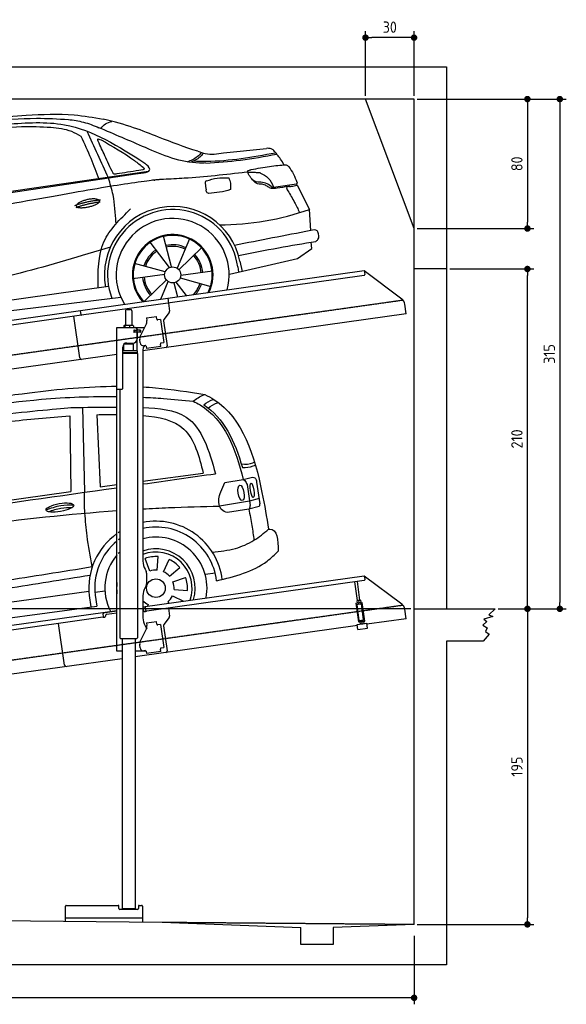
# Model space of a CAD drawing. Header units: millimetres. Extents: x -311 to 6440, y -244 to 5841.
# Tile 5 of 5: x 3065 to 6440, y -244 to 5841. Entities that reach past the tile are written whole.
import ezdxf

# ---------------------------------------------------------------- set-up
doc = ezdxf.new("R2010")
doc.units = ezdxf.units.MM
doc.linetypes.add('GEN3', pattern=[6.25, 5, -1.25])
for name, color, linetype in [('3', 6, 'GEN3'), ('CAR', 1, 'Continuous'), ('SICHTBARE_KANTEN_DIN_', 7, 'Continuous')]:
    doc.layers.add(name, color=color, linetype=linetype)
doc.layers.add('AM_0', color=7, linetype='Continuous', lineweight=50)
doc.layers.add('AM_5', color=3, linetype='Continuous', lineweight=25)
doc.styles.get("Standard").update_dxf_attribs({"font": 'ISOCP.SHX'})
doc.dimstyles.new('KLAUS_DXF', dxfattribs={"dimscale": 20, "dimtxt": 3.5, "dimasz": 2, "dimexe": 2, "dimexo": 1, "dimgap": 1.5, "dimtad": 1, "dimlfac": 0.1, "dimdsep": 46, "dimtxsty": 'Standard', "dimblk": 'DOT', "dimcen": 2, "dimclrd": 256, "dimclre": 256, "dimclrt": 2, "dimadec": 0, "dimazin": 0, "dimtfac": 1, "dimtmove": 2, "dimatfit": 3, "dimfxl": 1, "dimtolj": 1, "dimarcsym": 0})

# ---------------------------------------------------------------- blocks, each defined once
blk = doc.blocks.new('_DOT')
at = {"color": 0, "linetype": 'ByBlock'}
blk.add_line((-0.5, 0), (-1, 0), dxfattribs=at)
at = {"color": 0, "linetype": 'ByBlock', "const_width": 0.5}
blk.add_lwpolyline([(-0.25, 0, 1), (0.25, 0, 1)], format="xyb", close=True, dxfattribs=at)
blk = doc.blocks.new('*D8')
at = {"layer": 'AM_5', "lineweight": -2, "transparency": 16777216}
for p, q in [((5200, 5370), (5200, 5769.6)), ((5460, 5729.6), (5240, 5729.6)), ((5500, 5370), (5500, 5769.6))]:
    blk.add_line(p, q, dxfattribs=at)
at = {"layer": 'DEFPOINTS', "color": 0, "transparency": 16777216}
for p in [(5200, 5729.6), (5200, 5350), (5500, 5350)]:
    blk.add_point(p, dxfattribs=at)
at = {"layer": 'AM_5', "lineweight": -2, "transparency": 16777216, "xscale": 40, "yscale": 40, "zscale": 40, "rotation": 180}
blk.add_blockref('_DOT', (5200, 5729.6), dxfattribs=at)
at = {"layer": 'AM_5', "lineweight": -2, "transparency": 16777216, "xscale": 40, "yscale": 40, "zscale": 40}
blk.add_blockref('_DOT', (5500, 5729.6), dxfattribs=at)
at = {"layer": 'AM_5', "color": 2, "transparency": 16777216, "insert": (5350, 5794.6), "char_height": 70, "attachment_point": 5}
blk.add_mtext('\\A1;30', dxfattribs=at)
blk = doc.blocks.new('*D10')
at = {"layer": 'AM_5', "lineweight": -2, "transparency": 16777216}
for p, q in [((5520, 5350), (6240, 5350)), ((6200, 5310), (6200, 4590)), ((5520, 4550), (6240, 4550))]:
    blk.add_line(p, q, dxfattribs=at)
at = {"layer": 'DEFPOINTS', "color": 0, "transparency": 16777216}
for p in [(5500, 5350), (5500, 4550), (6200, 4550)]:
    blk.add_point(p, dxfattribs=at)
at = {"layer": 'AM_5', "lineweight": -2, "transparency": 16777216, "xscale": 40, "yscale": 40, "zscale": 40}
for p, rotation in [((6200, 5350), 90), ((6200, 4550), 270)]:
    blk.add_blockref('_DOT', p, dxfattribs=dict(at, rotation=rotation))
at = {"layer": 'AM_5', "color": 2, "transparency": 16777216, "insert": (6135, 4950), "char_height": 70, "attachment_point": 5, "rotation": 90}
blk.add_mtext('\\A1;80', dxfattribs=at)
blk = doc.blocks.new('*D11')
at = {"layer": 'AM_5', "lineweight": -2, "transparency": 16777216}
for p, q in [((5480, 2200), (-240, 2200)), ((-200, 340), (-200, 2160)), ((180.5, 300), (-240, 300))]:
    blk.add_line(p, q, dxfattribs=at)
at = {"layer": 'DEFPOINTS', "color": 0, "transparency": 16777216}
for p in [(-200, 2200), (5500, 2200), (200.5, 300)]:
    blk.add_point(p, dxfattribs=at)
at = {"layer": 'AM_5', "lineweight": -2, "transparency": 16777216, "xscale": 40, "yscale": 40, "zscale": 40}
for p, rotation in [((-200, 2200), 90), ((-200, 300), 270)]:
    blk.add_blockref('_DOT', p, dxfattribs=dict(at, rotation=rotation))
at = {"layer": 'AM_5', "color": 2, "transparency": 16777216, "insert": (-265, 1250), "char_height": 70, "attachment_point": 5, "rotation": 90}
blk.add_mtext('\\A1;190', dxfattribs=at)
blk = doc.blocks.new('*D12')
at = {"layer": 'AM_5', "lineweight": -2, "transparency": 16777216}
for p, q in [((180, 3200), (-240, 3200)), ((-200, 2240), (-200, 3160)), ((5480, 2200), (-240, 2200))]:
    blk.add_line(p, q, dxfattribs=at)
at = {"layer": 'DEFPOINTS', "color": 0, "transparency": 16777216}
for p in [(-200, 3200), (200, 3200), (5500, 2200)]:
    blk.add_point(p, dxfattribs=at)
at = {"layer": 'AM_5', "lineweight": -2, "transparency": 16777216, "xscale": 40, "yscale": 40, "zscale": 40}
for p, rotation in [((-200, 3200), 90), ((-200, 2200), 270)]:
    blk.add_blockref('_DOT', p, dxfattribs=dict(at, rotation=rotation))
at = {"layer": 'AM_5', "color": 2, "transparency": 16777216, "insert": (-265, 2700), "char_height": 70, "attachment_point": 5, "rotation": 90}
blk.add_mtext('\\A1;100', dxfattribs=at)
blk = doc.blocks.new('*D13')
at = {"layer": 'AM_5', "lineweight": -2, "transparency": 16777216}
for p, q in [((5720, 4300), (6240, 4300)), ((6200, 2240), (6200, 4260)), ((6220, 2200), (6240, 2200))]:
    blk.add_line(p, q, dxfattribs=at)
at = {"layer": 'DEFPOINTS', "color": 0, "transparency": 16777216}
for p in [(5700, 4300), (6200, 4300), (6200, 2200)]:
    blk.add_point(p, dxfattribs=at)
at = {"layer": 'AM_5', "lineweight": -2, "transparency": 16777216, "xscale": 40, "yscale": 40, "zscale": 40}
for p, rotation in [((6200, 4300), 90), ((6200, 2200), 270)]:
    blk.add_blockref('_DOT', p, dxfattribs=dict(at, rotation=rotation))
at = {"layer": 'AM_5', "color": 2, "transparency": 16777216, "insert": (6135, 3250), "char_height": 70, "attachment_point": 5, "rotation": 90}
blk.add_mtext('\\A1;210', dxfattribs=at)
blk = doc.blocks.new('*D14')
at = {"layer": 'AM_5', "lineweight": -2, "transparency": 16777216}
for p, q in [((6220, 2200), (6240, 2200)), ((6200, 2160), (6200, 290)), ((5520, 250), (6240, 250))]:
    blk.add_line(p, q, dxfattribs=at)
at = {"layer": 'DEFPOINTS', "color": 0, "transparency": 16777216}
for p in [(6200, 2200), (5500, 250), (6200, 250)]:
    blk.add_point(p, dxfattribs=at)
at = {"layer": 'AM_5', "lineweight": -2, "transparency": 16777216, "xscale": 40, "yscale": 40, "zscale": 40}
for p, rotation in [((6200, 2200), 90), ((6200, 250), 270)]:
    blk.add_blockref('_DOT', p, dxfattribs=dict(at, rotation=rotation))
at = {"layer": 'AM_5', "color": 2, "transparency": 16777216, "insert": (6135, 1225), "char_height": 70, "attachment_point": 5, "rotation": 90}
blk.add_mtext('\\A1;195', dxfattribs=at)
blk = doc.blocks.new('*D15')
at = {"layer": 'AM_5', "lineweight": -2, "transparency": 16777216}
for p, q in [((200, 230), (200, -243.8)), ((5500, 180), (5500, -243.8)), ((5460, -203.8), (240, -203.8))]:
    blk.add_line(p, q, dxfattribs=at)
at = {"layer": 'DEFPOINTS', "color": 0, "transparency": 16777216}
for p in [(200, 250), (5500, 200), (200, -203.8)]:
    blk.add_point(p, dxfattribs=at)
at = {"layer": 'AM_5', "lineweight": -2, "transparency": 16777216, "xscale": 40, "yscale": 40, "zscale": 40, "rotation": 180}
blk.add_blockref('_DOT', (200, -203.8), dxfattribs=at)
at = {"layer": 'AM_5', "lineweight": -2, "transparency": 16777216, "xscale": 40, "yscale": 40, "zscale": 40}
blk.add_blockref('_DOT', (5500, -203.8), dxfattribs=at)
at = {"layer": 'AM_5', "color": 2, "transparency": 16777216, "insert": (2850, -138.8), "char_height": 70, "attachment_point": 5}
blk.add_mtext('\\A1;530', dxfattribs=at)
blk = doc.blocks.new('*D16')
at = {"layer": 'AM_5', "lineweight": -2, "transparency": 16777216}
for p, q in [((5520, 5350), (6440, 5350)), ((6400, 5310), (6400, 2240)), ((6020, 2200), (6440, 2200))]:
    blk.add_line(p, q, dxfattribs=at)
at = {"layer": 'DEFPOINTS', "color": 0, "transparency": 16777216}
for p in [(5500, 5350), (6000, 2200), (6400, 2200)]:
    blk.add_point(p, dxfattribs=at)
at = {"layer": 'AM_5', "lineweight": -2, "transparency": 16777216, "xscale": 40, "yscale": 40, "zscale": 40}
for p, rotation in [((6400, 5350), 90), ((6400, 2200), 270)]:
    blk.add_blockref('_DOT', p, dxfattribs=dict(at, rotation=rotation))
at = {"layer": 'AM_5', "color": 2, "transparency": 16777216, "insert": (6335, 3775), "char_height": 70, "attachment_point": 5, "rotation": 90}
blk.add_mtext('\\A1;315', dxfattribs=at)
blk = doc.blocks.new('car_150_')
at = {"layer": 'CAR'}
for p, q in [((6993.7, 5277.2), (7129.2, 5288.8)), ((8349.8, 5065.2), (8614.8, 5095.9)), ((5703.5, 4603.8), (7806, 4931.3)), ((5748.6, 4619.9), (7887.1, 4949.3)), ((8659.8, 4857.1), (8801.1, 4877.5)), ((8805, 4869.2), (8883.2, 4720.4)), ((8891.2, 4589.9), (8883.2, 4720.4)), ((7897.5, 4510.1), (8019.3, 4353.9)), ((8033.2, 4358.3), (7982.9, 4548.5)), ((8143.1, 4534), (8068.7, 4350.5)), ((8898.1, 4478.2), (8895.6, 4518.3)), ((8079.5, 4340.6), (8219, 4479.2)), ((8810.7, 4417.6), (8898.1, 4478.2)), ((8391.6, 4316.2), (8810.7, 4417.6)), ((8455.6, 4397.8), (8469.1, 4334.6)), ((7994.7, 4327.2), (7804.9, 4378.7)), ((8286.5, 4333.3), (8090.4, 4305.9)), ((8442.3, 4361.7), (8446.4, 4329.7)), ((7795.4, 4285.5), (7991.5, 4312.9)), ((8002.4, 4278.2), (7867.9, 4144.6)), ((7969.2, 4159.6), (8013.2, 4268.3)), ((8048.7, 4260.5), (8071.6, 4173.8)), ((8127.2, 4182.1), (8062.7, 4264.8)), ((8087.2, 4291.6), (8277, 4240.1)), ((7646, 4233.7), (5761.2, 3956.2)), ((5689.3, 3904.2), (7721.3, 4169.7))]:
    blk.add_line(p, q, dxfattribs=at)
blk.add_circle((8041, 4309.4), 49.6, dxfattribs=at)
for centre, radius, start, end in [((8042.2, 4309.4), 422.7, 12.06499, 190.70699), ((8042.2, 4309.4), 403.4, 7.44612, 201.52919), ((8307.4, 6330.9), 1710.3, 270.66012, 289.67256), ((8041, 4309.4), 348.9, 345.04241, 211.67771), ((8041, 4309.4), 249, 334.62746, 221.99497), ((8041, 4309.4), 244.1, 333.85173, 222.76256), ((8041, 4309.4), 186.2, 124.77616, 163.26666), ((8041, 4309.4), 176.5, 124.60185, 163.18158), ((8041, 4309.4), 186.2, 64.77616, 103.26666), ((8041, 4309.4), 176.5, 64.60185, 103.18158), ((8041, 4309.4), 176.5, 4.60185, 43.18158), ((8041, 4309.4), 186.2, 4.77616, 43.26666), ((8041, 4309.4), 186.2, 184.77616, 223.26666), ((8041, 4309.4), 176.5, 184.60185, 223.18158), ((8041, 4309.4), 176.5, 316.68962, 343.18158), ((8041, 4309.4), 186.2, 320.33711, 343.26666)]:
    blk.add_arc(centre, radius, start, end, dxfattribs=at)
for points in [[(7129.2, 5288.8), (7425.2, 5293.1), (7603.8, 5268.4)], [(6590.3, 5194.3), (7191.5, 5270.3), (7389.2, 5264.7)], [(7010.2, 5233), (7365.4, 5231.9), (7863.2, 4999)], [(7389.2, 5264.7), (7483, 5249), (7578.6, 5215.1)], [(7590.1, 5210.4), (7618.6, 5239.2), (7657.5, 5254.4)], [(7280.4, 5213.4), (7100.8, 5216.9), (6855.4, 5188)], [(7469.5, 5159.8), (7410.3, 5189.8), (7280.4, 5213.4)], [(7639.4, 4905.3), (7505.7, 5192.1)], [(8238.8, 5002.4), (8200.2, 5001.6), (7866.3, 5094.6), (7578.6, 5215.1)], [(7582.2, 4896.4), (7531.4, 5023.6), (7469.5, 5159.8)], [(7575.1, 5131.1), (7571.2, 5144.8), (7592.5, 5140)], [(7592.5, 5140), (7799.5, 5014.1), (7855.1, 4971.8)], [(8213.4, 5067), (8186.6, 5040.1), (8125.8, 5007.6)], [(8224.6, 5063.8), (8208.7, 5044.9), (8182.8, 5023.9), (8149.7, 5006.6)], [(8163.6, 5014.3), (8243.5, 5013.7), (8670.3, 5069.3)], [(8191, 5074.7), (8235.7, 5060.8), (8349.8, 5065.2)], [(8240.9, 5001), (8453.9, 5021.9), (8677.8, 5060.7)], [(8659.2, 5083.2), (8642.4, 5093.4), (8614.8, 5095.9)], [(8723.8, 4994.4), (8701.4, 5030.2), (8659.2, 5083.2)], [(7806, 4931.3), (7894.4, 4962.2), (7863.2, 4999)], [(8521.1, 4963.5), (8634.4, 4984.8), (8734.9, 4995.3)], [(8734.9, 4995.3), (8736.6, 4995.1), (8751.6, 4983.9), (8803.6, 4888.9)], [(7690.7, 4930.9), (7670.7, 4931.6), (7668, 4935.3)], [(7827.4, 4952.7), (7757.4, 4941.2), (7690.7, 4930.9)], [(7855.1, 4971.8), (7859.5, 4964.9), (7827.4, 4952.7)], [(8489.1, 4946.9), (8107.9, 4906.7), (7979.4, 4899)], [(8499.4, 4953.2), (8500.3, 4955.9), (8504.4, 4958.4)], [(8514.3, 4920.1), (8499.6, 4950.3), (8499.4, 4953.2)], [(8504.4, 4958.4), (8514.7, 4962.1), (8521.1, 4963.5)], [(8578.5, 4942.4), (8626.1, 4912.6), (8659.8, 4857.1)], [(7687.8, 4631.1), (7668.8, 4800.4), (7639.4, 4905.3)], [(8245.8, 4892.2), (8238.1, 4888.3), (8237.1, 4876.1)], [(8237.1, 4876.1), (8242.7, 4837)], [(8244.9, 4892.1), (8310.4, 4909.4), (8382.6, 4912.4)], [(8382.6, 4912.4), (8393, 4879.1), (8393.3, 4838.9)], [(8581.1, 4874.9), (8560.8, 4876.6), (8529.9, 4900.7)], [(8629.7, 4855.7), (8609.4, 4867.3), (8581.1, 4874.9)], [(8757.3, 4861.2), (8786.1, 4865.5), (8805, 4869.2)], [(8803.6, 4888.9), (8805.2, 4882.6), (8801.1, 4877.5)], [(8805, 4869.2), (8801.1, 4877.5)], [(8260.3, 4814.7), (8250.8, 4817.5), (8242.7, 4837)], [(8393.3, 4838.9), (8327.1, 4822.4), (8259.4, 4814.5)], [(8664.2, 4847.7), (8651.9, 4847.2), (8629.7, 4855.7)], [(8759.3, 4861.5), (8741.4, 4855.9), (8747.8, 4835.1)], [(8747.8, 4835.1), (8790.3, 4763.6), (8820.8, 4701.6)], [(7581.1, 4224.1), (7615.2, 4510.4), (7777.7, 4714.5)], [(8891.2, 4589.9), (8420.6, 4494.5)], [(8935.7, 4582.7), (8931.6, 4588.3), (8891.2, 4589.9)], [(8922.6, 4523), (8936.6, 4535.2), (8935.7, 4582.7)], [(8446.2, 4431.7), (8693.5, 4482.1), (8922.6, 4523)], [(7654.8, 4478.5), (7099.9, 4313.4), (5734.4, 4063.7)]]:
    blk.add_spline(points, degree=3, dxfattribs=at)
for points, degree, knots in [([(8191, 5074.7), (8107.9, 5098.3), (7930.3, 5167), (7746.4, 5237.4), (7603.8, 5268.4)], 3, [5.571538, 5.571538, 5.571538, 5.571538, 32.165526, 64.936902, 64.936902, 64.936902, 64.936902]), ([(7668, 4935.3), (7650.2, 4969.8), (7620.8, 5036.6), (7588.5, 5099.8), (7575.1, 5131.1)], 3, [2.591518, 2.591518, 2.591518, 2.591518, 14.396583, 24.038621, 24.038621, 24.038621, 24.038621]), ([(8645.2, 4860.1), (8634.4, 4868.9), (8603, 4892.4), (8542.9, 4879.7), (8521, 4910.7), (8514.3, 4920.1)], 3, [0.658544, 0.658544, 0.658544, 0.658544, 4.748765, 12.290755, 15.589596, 15.589596, 15.589596, 15.589596]), ([(8645.2, 4860.1), (8647, 4858.9), (8651.5, 4856.3), (8656.7, 4856.7), (8659.8, 4857.1)], 3, [0.11133, 0.11133, 0.11133, 0.11133, 0.733961, 1.64284, 1.64284, 1.64284, 1.64284]), ([(8752.5, 4860.5), (8727.9, 4857.2), (8698.8, 4853.2), (8669.8, 4848.6), (8664.2, 4847.7)], 3, [0, 0, 0, 0, 7.10149, 8.807008, 8.807008, 8.807008, 8.807008]), ([(7442.5, 4729.7), (7440.4, 4737.7), (7458.8, 4757), (7537.7, 4789), (7634.5, 4769.9), (7553.7, 4725.9), (7469.8, 4714.2), (7444.6, 4721.7), (7442.5, 4729.7)], 5, [0, 0, 0, 0, 0, 0, 0.300106, 0.500106, 0.700106, 1, 1, 1, 1, 1, 1])]:
    blk.add_open_spline(points, degree=degree, knots=knots, dxfattribs=at)
for points in [[(8578.5, 4942.4), (8576.8, 4945.2), (8489.1, 4946.9)], [(7979.4, 4899), (7725, 4888.3), (5338.8, 4399.4)], [(7432.9, 4733.6), (7502, 4760.2), (7591.2, 4770)], [(7441.9, 4722), (7513, 4747.3), (7590.2, 4757.9)]]:
    blk.add_open_spline(points, degree=2, dxfattribs=at)
blk = doc.blocks.new('CAR_EG')
at = {"layer": 'CAR'}
for p, q in [((34639.7, 2740.1), (34652.1, 2215)), ((34559.8, 2688), (34567.6, 2220.6)), ((34726.8, 2694.7), (34748.7, 2249.2)), ((35011.8, 2284.1), (35385, 2333.6)), ((34748.7, 2249.2), (34851.8, 2262.9)), ((35518.8, 2275.9), (35630.7, 2294.7)), ((35630.7, 2294.7), (35688.5, 2309)), ((35655.1, 2262.7), (35674.7, 2133.9)), ((35714.1, 2277.1), (35734.7, 2143.7)), ((33852.2, 2120.1), (34567.6, 2220.6)), ((35670.5, 2160.2), (35485.3, 2130)), ((35729.9, 2176.6), (35670.5, 2160.2)), ((35666.2, 2110), (35534.7, 2089.5)), ((35729.3, 2128.1), (35666.2, 2110)), ((35053.8, 1727.9), (35025.3, 1806.1)), ((35100, 1734.4), (35105.8, 1817.4)), ((35139.6, 1724.2), (35174.8, 1799.6)), ((35176.9, 1696.1), (35239.7, 1750.7)), ((35399.1, 1708.7), (35459.1, 1717.1)), ((35197.6, 1660.9), (35275.8, 1689.3)), ((32765, 1337.2), (34678.2, 1603.8)), ((34716.5, 1598.7), (34776.5, 1607.1)), ((34980.2, 1630.3), (34978.9, 1630.4)), ((35204.1, 1614.6), (35287.1, 1608.8)), ((34680.4, 1576.3), (34691.1, 1507.2)), ((34716.8, 1579.5), (34728.2, 1512.2)), ((35165.8, 1537.8), (35172.3, 1530.2)), ((35193.9, 1575), (35262.7, 1542.9)), ((32742.6, 1242.5), (34728.2, 1512.2)), ((35044.7, 1520.8), (35040.5, 1511.7))]:
    blk.add_line(p, q, dxfattribs=at)
blk.add_circle((35092.2, 1622.5), 57.7, dxfattribs=at)
for centre, radius, start, end in [((35091.7, 1622.4), 413.9, 7.45018, 101.13198), ((35091.7, 1622.4), 413.9, 125.42525, 186.40604), ((35091.7, 1622.4), 413.9, 122.57726, 124.07737), ((35092.1, 1622.5), 377.8, 6.99837, 102.27813), ((35092.1, 1622.5), 377.8, 129.50507, 186.53914), ((35092.1, 1622.5), 377.8, 126.2281, 127.94989), ((35092.2, 1622.5), 315.6, 349.05234, 104.75068), ((35092.2, 1622.5), 315.6, 139.5971, 206.94766), ((35092.2, 1622.5), 315.6, 135.0283, 137.4054), ((35092.2, 1622.5), 242.9, 343.04055, 109.32273), ((35092.2, 1622.5), 223.8, 340.73863, 111.04957), ((35092.2, 1622.5), 195.4, 86, 110), ((35092.2, 1622.5), 195.4, 41, 65), ((35092.2, 1622.5), 112.2, 86, 110), ((35092.2, 1622.5), 112.2, 41, 65), ((35092.2, 1622.5), 242.9, 171.74212, 188.25788), ((35092.2, 1622.5), 112.2, 356, 20), ((35092.2, 1622.5), 195.4, 356, 20), ((35092.2, 1622.5), 112.2, 224.26629, 245), ((35092.2, 1622.5), 112.2, 311, 335)]:
    blk.add_arc(centre, radius, start, end, dxfattribs=at)
for centre, major_axis, ratio in [((35618.1, 2211.7), (-7.7, 47.6), 0.380274), ((35686.7, 2227.1), (-7.2, 44.5), 0.21161), ((34499.5, 2120.6), (-85, -15.3), 0.28676)]:
    blk.add_ellipse(centre, major_axis=major_axis, ratio=ratio, dxfattribs=at)
for points, knots in [([(33596.2, 2718.6), (33833.8, 2759.2), (34248.6, 2830.2), (34671.7, 2869.7), (34851.8, 2870.2)], [0, 0, 0, 0, 724.09838, 1264.268143, 1264.268143, 1264.268143, 1264.268143]), ([(35011.8, 2866.1), (35038.1, 2864.7), (35166.1, 2855.5), (35293.3, 2835.6), (35394.4, 2819.7)], [1424.465745, 1424.465745, 1424.465745, 1424.465745, 1503.595542, 1810.064944, 1810.064944, 1810.064944, 1810.064944]), ([(33641.3, 2687.7), (33888.6, 2727.9), (34289.4, 2793.1), (34696.2, 2808.8), (34851.8, 2807)], [0, 0, 0, 0, 750.99467, 1217.35525, 1217.35525, 1217.35525, 1217.35525]), ([(35011.8, 2802.3), (35054.1, 2800.3), (35157.6, 2794), (35260.7, 2784.1), (35321.7, 2778.2)], [1377.255793, 1377.255793, 1377.255793, 1377.255793, 1504.323614, 1688.05271, 1688.05271, 1688.05271, 1688.05271]), ([(35394.4, 2819.7), (35413.4, 2809.6), (35623.4, 2697.4), (35727.5, 2349.6), (35775.9, 2061.2), (35787.3, 1987)], [0, 0, 0, 0, 64.276315, 710.727442, 938.589682, 938.589682, 938.589682, 938.589682]), ([(33203.6, 2456.4), (33274.2, 2503.5), (33505.2, 2604.9), (34003.4, 2687.4), (34469.5, 2730.1), (34567.3, 2738.8)], [0, 0, 0, 0, 57.768711, 889.406275, 1467.79431, 1467.79431, 1467.79431, 1467.79431]), ([(35011.8, 2738.7), (35109.5, 2735.6), (35350.5, 2712.4), (35419.6, 2471.8), (35460.3, 2330)], [442.147822, 442.147822, 442.147822, 442.147822, 716.95363, 1111.278446, 1111.278446, 1111.278446, 1111.278446]), ([(35321.7, 2778.2), (35336.3, 2770.8), (35510.1, 2682.4), (35587.5, 2480.4), (35630.7, 2294.7)], [0, 0, 0, 0, 48.860332, 582.287096, 582.287096, 582.287096, 582.287096]), ([(35387.3, 2755), (35405.2, 2768.5), (35425, 2782.3), (35447.9, 2789.2), (35447.9, 2789.2)], [11.054346, 11.054346, 11.054346, 11.054346, 77.145156, 82.826799, 82.826799, 82.826799, 82.826799]), ([(35415.1, 2735.6), (35432.4, 2748.6), (35451.7, 2761.7), (35473.8, 2768.4), (35477.3, 2769.4)], [13.409392, 13.409392, 13.409392, 13.409392, 77.145156, 82.826799, 82.826799, 82.826799, 82.826799]), ([(35011.8, 2690), (35108.9, 2682.3), (35306.7, 2639.4), (35358.1, 2438.7), (35385, 2333.6)], [277.078801, 277.078801, 277.078801, 277.078801, 547.768352, 845.442932, 845.442932, 845.442932, 845.442932]), ([(35620, 2390.1), (35643.9, 2386.1), (35679.3, 2392.1), (35696.9, 2398.4), (35700.1, 2401.6)], [16.339016, 16.339016, 16.339016, 16.339016, 83.836398, 97.62384, 97.62384, 97.62384, 97.62384]), ([(35626.2, 2367.7), (35650.3, 2368), (35676.3, 2369.6), (35702.4, 2381.4), (35706.2, 2383.7)], [14.612863, 14.612863, 14.612863, 14.612863, 83.836398, 97.62384, 97.62384, 97.62384, 97.62384]), ([(35011.8, 2112.5), (35064.7, 2115.5), (35222.4, 2123.3), (35380.3, 2127.3), (35485.3, 2130)], [2373.184352, 2373.184352, 2373.184352, 2373.184352, 2532.063256, 2847.072184, 2847.072184, 2847.072184, 2847.072184]), ([(32657.7, 1810.8), (32801.3, 1833.7), (33529.6, 1949.8), (34261.4, 2059.7), (34851.8, 2102.1)], [0, 0, 0, 0, 436.512598, 2212.794207, 2212.794207, 2212.794207, 2212.794207]), ([(34429.5, 2094.8), (34454.7, 2104.1), (34502, 2120.2), (34552, 2121.5), (34575.3, 2121.7)], [14.4466, 14.4466, 14.4466, 14.4466, 94.349912, 163.782287, 163.782287, 163.782287, 163.782287]), ([(32738.3, 1414.9), (32999, 1451), (33477.1, 1517.1), (34126.3, 1613), (34514.4, 1675.6), (34685.8, 1703.3)], [0, 0, 0, 0, 789.48509, 1447.853915, 1968.782349, 1968.782349, 1968.782349, 1968.782349])]:
    blk.add_open_spline(points, degree=3, knots=knots, dxfattribs=at)
for points in [[(35321.7, 2778.2), (35387.4, 2817), (35394.4, 2819.7)], [(33855.2, 2598.7), (34175.2, 2650.7), (34559.8, 2688)], [(35534.7, 2089.5), (35498, 2108.4), (35485.3, 2130), (35492.4, 2217.9), (35518.8, 2275.9)], [(35630.7, 2294.7), (35640.4, 2287.7), (35654.9, 2263)], [(35688.3, 2309.2), (35702.6, 2304.3), (35714.1, 2277.1)], [(34653.8, 2086.3), (34651.3, 2148.4), (34652.1, 2215)], [(34414.7, 2105.9), (34505, 2133.2), (34582.7, 2138)], [(35666.2, 2110), (35673.3, 2119), (35674.7, 2133.9)], [(35729.9, 2128.6), (35734, 2134), (35734.8, 2143.3)], [(34699.2, 1755.6), (34667, 1945.6), (34653.8, 2086.3)], [(35666.2, 2110), (35684.6, 2010), (35697.9, 1918.4)], [(35441.3, 1844.4), (35582.8, 1868.3), (35697.9, 1918.4), (35787.2, 1987)], [(35787.2, 1987), (35795.6, 1987.5), (35848.1, 1851.6)], [(35467.1, 1668.5), (35779, 1789.9), (35848.1, 1851.6)], [(32711.4, 1460.7), (33493.3, 1570.2), (34144.5, 1667.1), (34699.2, 1755.6)]]:
    blk.add_spline(points, degree=3, dxfattribs=at)
for points in [[(34567.3, 2738.8), (34660.7, 2740.2), (34754.2, 2741.5), (34851.8, 2741.2)], [(35387.3, 2755), (35513.1, 2675.3), (35581.5, 2528.6), (35626.2, 2367.7)], [(34726.8, 2694.7), (34767.9, 2695), (34809.1, 2695.3), (34851.8, 2695.1)], [(35011.8, 2266.3), (35161.3, 2287.5), (35310.8, 2308.7), (35460.3, 2330)], [(32710, 1939.3), (33423.9, 2040.7), (34137.9, 2142.1), (34851.8, 2243.5)]]:
    blk.add_open_spline(points, degree=3, dxfattribs=at)

msp = doc.modelspace()

# ---------------------------------------------------------------- linework, layer by layer
for p, q in [((0, 5550), (5699.984, 5550)), ((5699.984, 5550), (5699.984, 2200)), ((5499.991, 4550), (5199.991, 5350)), ((3979.007, 4119.404), (5192.086, 4289.891)), ((5191.309, 4259.487), (3980.212, 4089.279)), ((5192.086, 4289.891), (5195.565, 4265.134)), ((5192.086, 4289.891), (5424.022, 4115.114)), ((5699.984, 4300), (5499.991, 4300)), ((3439.172, 4044.545), (3978.868, 4120.394)), ((3980.212, 4089.279), (3446.457, 4014.264)), ((3978.868, 4120.394), (3983.182, 4089.696)), ((3983.182, 4089.696), (3990.26, 4039.333)), ((5451.696, 4023.429), (5443.445, 4082.141)), ((960.471, 3695.177), (3439.311, 4043.555)), ((3443.069, 4016.818), (3439.172, 4044.545)), ((3717.196, 4040.635), (3717.196, 3950.635)), ((3727.196, 4050.635), (3747.196, 4050.635)), ((3757.196, 4040.635), (3757.196, 3950.635)), ((5451.696, 4023.429), (3825.196, 3794.839)), ((3988.344, 4031.923), (3955.03, 3987.715)), ((3446.457, 4014.264), (960.471, 3664.882)), ((3435.109, 3750.114), (3398.924, 4007.584)), ((3809.01, 3883.525), (3846.481, 3957.065)), ((3847.138, 3997.869), (3909.525, 4006.637)), ((3847.138, 3997.869), (3849.365, 3982.024)), ((3849.955, 3977.826), (3849.365, 3982.024)), ((3911.752, 3990.792), (3909.525, 4006.637)), ((3911.752, 3990.792), (3911.891, 3989.802)), ((3917.538, 3985.547), (3918.529, 3985.686)), ((3934.373, 3987.913), (3918.529, 3985.686)), ((3934.373, 3987.913), (3954.414, 3845.314)), ((3953.114, 3980.305), (3974.805, 3825.964)), ((3665.196, 3937.635), (3836.581, 3937.635)), ((3665.196, 3557.635), (3665.196, 3937.635)), ((3707.279, 3948.179), (3707.279, 3937.635)), ((3727.977, 3950.635), (3710.003, 3950.635)), ((3713.018, 3948.179), (3713.018, 3937.635)), ((3755.024, 3950.635), (3727.977, 3950.635)), ((3742.935, 3948.179), (3742.935, 3937.635)), ((3764.696, 3950.635), (3755.024, 3950.635)), ((3767.113, 3948.179), (3767.113, 3937.635)), ((3773.841, 3921.635), (3770.196, 3921.635)), ((3808.196, 3909.635), (3770.33, 3909.635)), ((3771.196, 3911.781), (3771.196, 3918.989)), ((3773.841, 3921.635), (3786.196, 3921.635)), ((3786.196, 3909.135), (3773.841, 3909.135)), ((3774.196, 3921.635), (3774.196, 3909.635)), ((3788.196, 3921.635), (3786.196, 3921.635)), ((3788.196, 3921.635), (3789.196, 3921.635)), ((3789.196, 3927.635), (3789.196, 3924.635)), ((3789.919, 3921.635), (3789.196, 3921.635)), ((3789.196, 3909.635), (3789.196, 3921.635)), ((3789.196, 3906.135), (3789.196, 3867.635)), ((3807.472, 3921.635), (3789.919, 3921.635)), ((3790.196, 3922.135), (3790.196, 3937.635)), ((3809.196, 3922.135), (3790.196, 3922.135)), ((3790.196, 3794.654), (3790.196, 3909.135)), ((3809.196, 3909.135), (3790.196, 3909.135)), ((3807.472, 3921.635), (3808.196, 3921.635)), ((3808.196, 3909.635), (3808.196, 3921.635)), ((3810.196, 3921.135), (3810.196, 3910.135)), ((3767.193, 3834.637), (3707.194, 3833.881)), ((3707.196, 3794.683), (3707.194, 3833.881)), ((3719.204, 3834.032), (3719.196, 3841.635)), ((3726.196, 3842.635), (3764.196, 3842.635)), ((3755.198, 3834.486), (3755.196, 3842.635)), ((3767.193, 3794.638), (3767.193, 3834.637)), ((3808.32, 3842.959), (3805.536, 3862.764)), ((3933.324, 3837.301), (3933.463, 3836.311)), ((3935.69, 3820.466), (3933.463, 3836.311)), ((3938.569, 3843.087), (3937.579, 3842.948)), ((3938.569, 3843.087), (3954.414, 3845.314)), ((3665.196, 3772.353), (960.471, 3392.228)), ((3701.196, 3560.635), (3701.196, 3817.635)), ((3792.196, 3794.638), (3701.196, 3794.638)), ((3792.196, 3781.37), (3701.196, 3781.37)), ((3789.197, 3779.638), (3701.196, 3779.638)), ((3792.197, 3777.906), (3701.196, 3777.906)), ((3789.196, 3779.638), (3792.197, 3777.906)), ((3789.197, 3779.638), (3792.196, 3781.37)), ((3790.196, 3779.061), (3790.196, 3780.215)), ((3792.194, 3777.906), (3792.293, 2021.648)), ((3792.196, 3781.37), (3792.196, 3794.638)), ((3825.196, 3802.635), (3825.196, 2494.267)), ((3838.831, 3827.05), (3830.909, 3825.937)), ((3844.478, 3822.795), (3846.566, 3807.941)), ((3935.69, 3820.466), (3846.566, 3807.941)), ((3665.196, 1937.635), (3665.196, 3557.635)), ((3665.196, 3557.635), (3698.196, 3557.635)), ((3682.206, 3557.635), (3682.293, 2021.624)), ((3838.593, 2444.267), (3844.846, 2433.436)), ((3825.196, 2212.787), (5192.086, 2404.891)), ((3848.196, 2420.936), (3848.196, 2354.334)), ((5191.309, 2374.487), (3849.496, 2185.908)), ((5193.199, 2396.969), (5192.086, 2404.891)), ((5192.086, 2404.891), (5424.022, 2230.114)), ((5193.199, 2396.969), (5195.565, 2380.134)), ((3844.846, 2341.834), (3838.593, 2331.003)), ((5150.115, 2250.851), (5133.874, 2366.415)), ((5165.96, 2253.078), (5149.718, 2368.642)), ((3825.196, 2281.003), (3825.196, 2144.693)), ((5169.178, 2253.53), (5146.897, 2250.399)), ((5169.178, 2253.53), (5169.981, 2253.206)), ((5169.981, 2253.206), (5171.92, 2239.407)), ((3840.926, 2210.959), (3825.196, 2208.748)), ((3843.849, 2190.163), (3840.37, 2214.92)), ((3983.182, 2204.696), (3990.26, 2154.333)), ((5140.292, 2234.525), (5179.903, 2240.092)), ((5140.292, 2234.525), (5156.575, 2118.664)), ((5141.405, 2226.603), (5181.016, 2232.17)), ((5146.897, 2250.399), (5146.215, 2249.865)), ((5146.215, 2249.865), (5148.154, 2236.067)), ((5161.809, 2128.488), (5147.892, 2227.514)), ((5148.957, 2235.743), (5148.154, 2236.067)), ((5159.888, 2238.799), (5158.247, 2250.474)), ((5171.238, 2238.874), (5171.92, 2239.407)), ((5188.447, 2132.231), (5174.53, 2231.258)), ((5196.186, 2124.23), (5179.903, 2240.092)), ((5451.696, 2138.429), (5443.445, 2197.141)), ((5999.991, 2200), (5962.284, 2162.153)), ((960.471, 1810.177), (3577.949, 2178.039)), ((3577.172, 2147.635), (960.471, 1779.882)), ((3577.949, 2178.039), (3665.196, 2190.301)), ((3577.949, 2178.039), (3579.062, 2170.117)), ((3665.196, 2186.261), (3578.505, 2174.078)), ((3581.428, 2153.282), (3579.062, 2170.117)), ((3584.739, 2147.689), (3589.69, 2148.385)), ((3593.945, 2154.032), (3593.806, 2155.022)), ((3602.317, 2166.316), (3665.196, 2175.153)), ((3831.471, 2188.424), (3831.61, 2187.433)), ((3837.257, 2183.178), (3842.208, 2183.874)), ((3988.344, 2146.923), (3955.03, 2102.715)), ((5155.462, 2126.586), (5195.072, 2132.153)), ((5161.809, 2128.488), (5188.447, 2132.231)), ((5183.189, 2130.483), (5183.05, 2131.473)), ((5451.696, 2138.429), (5209.081, 2104.331)), ((5986.56, 2152.163), (5930.153, 2135.752)), ((5930.153, 2135.752), (5949.431, 2120.767)), ((5962.284, 2162.153), (5986.56, 2152.163)), ((3341.034, 1851.893), (3304.849, 2109.363)), ((3341.034, 1851.893), (3304.849, 2109.363)), ((3809.01, 1998.525), (3846.481, 2072.065)), ((3838.593, 2094.693), (3848.635, 2077.3)), ((3847.138, 2112.869), (3909.525, 2121.637)), ((3847.138, 2112.869), (3849.365, 2097.024)), ((3849.955, 2092.826), (3849.365, 2097.024)), ((3911.752, 2105.792), (3909.525, 2121.637)), ((3911.752, 2105.792), (3911.891, 2104.802)), ((3917.538, 2100.547), (3918.529, 2100.686)), ((3934.373, 2102.913), (3918.529, 2100.686)), ((3934.373, 2102.913), (3954.414, 1960.314)), ((3953.114, 2095.305), (3974.805, 1940.964)), ((5149.665, 2095.981), (3966.294, 1929.669)), ((5148.732, 2102.616), (5208.148, 2110.966)), ((5152.907, 2072.908), (5148.732, 2102.616)), ((5152.907, 2072.908), (5212.323, 2081.258)), ((5156.575, 2118.664), (5196.186, 2124.23)), ((5165.24, 2119.881), (5164.558, 2119.348)), ((5164.558, 2119.348), (5166.497, 2105.55)), ((5167.3, 2105.225), (5166.497, 2105.55)), ((5167.345, 2128.256), (5167.206, 2129.246)), ((5176.59, 2119.957), (5178.231, 2108.281)), ((5187.521, 2123.013), (5188.324, 2122.688)), ((5188.324, 2122.688), (5190.263, 2108.89)), ((5189.581, 2108.357), (5190.263, 2108.89)), ((5212.323, 2081.258), (5208.148, 2110.966)), ((5949.431, 2120.767), (5924.441, 2100.074)), ((5924.441, 2100.074), (5950.86, 2082.949)), ((5950.86, 2082.949), (5940.863, 2059.402)), ((3689.285, 2014.633), (3682.284, 2021.633)), ((3785.284, 2014.639), (3689.285, 2014.633)), ((3697.293, 2014.634), (3697.386, 348.615)), ((3777.293, 2014.638), (3777.383, 348.655)), ((3785.284, 2014.639), (3792.293, 2021.648)), ((5963.712, 2042.991), (5927.297, 2000)), ((5940.863, 2059.402), (5963.712, 2042.991)), ((3808.32, 1957.959), (3805.536, 1977.764)), ((3933.324, 1952.301), (3933.463, 1951.311)), ((3935.69, 1935.466), (3933.463, 1951.311)), ((3938.569, 1958.087), (3937.579, 1957.948)), ((3938.569, 1958.087), (3954.414, 1960.314)), ((5699.984, 2000), (5699.984, 0)), ((5927.297, 2000), (5699.984, 2000)), ((3697.291, 1891.863), (960.471, 1507.228)), ((3697.289, 1937.635), (3665.196, 1937.635)), ((3844.5, 1937.635), (3777.289, 1937.635)), ((3966.294, 1929.669), (3777.291, 1903.106)), ((3838.831, 1942.05), (3830.909, 1940.937)), ((3844.478, 1937.795), (3846.566, 1922.941)), ((3935.69, 1935.466), (3846.566, 1922.941)), ((3352.365, 367.637), (3672.365, 367.637)), ((3802.365, 367.637), (3817.365, 367.637)), ((3347.365, 269.737), (3347.365, 362.637)), ((3677.365, 347.637), (3677.365, 362.637)), ((3792.365, 342.637), (3682.365, 342.637)), ((3698.367, 347.635), (3697.367, 348.635)), ((3698.367, 347.635), (3776.367, 347.639)), ((3711.367, 347.635), (3711.367, 342.637)), ((3763.367, 347.638), (3763.367, 342.637)), ((3776.367, 347.639), (3777.383, 348.655)), ((3797.365, 362.637), (3797.365, 347.637)), ((3822.365, 362.637), (3822.365, 265.169)), ((199.991, 300), (3944.991, 263.99)), ((3822.365, 287.637), (3347.365, 287.637)), ((3944.991, 263.99), (4799.991, 229.912)), ((5499.991, 250), (4999.536, 229.912)), ((4799.991, 125), (4799.991, 229.912)), ((4999.536, 229.912), (4999.991, 125)), ((4999.991, 125), (4799.991, 125)), ((5699.984, 0), (0, 0))]:
    msp.add_line(p, q)
for points in [[(3844.475, 3822.799, 0), (3844.475, 3822.799, 0), (3844.475, 3822.809, 0), (3844.475, 3822.819, 0), (3844.475, 3822.829, 0), (3844.475, 3822.829, 0), (3844.475, 3822.839, 0), (3844.475, 3822.849, 0), (3844.465, 3822.859, 0), (3844.465, 3822.859, 0), (3844.465, 3822.869, 0), (3844.465, 3822.879, 0), (3844.465, 3822.889, 0), (3844.465, 3822.899, 0), (3844.465, 3822.899, 0), (3844.465, 3822.909, 0), (3844.455, 3822.919, 0), (3844.455, 3822.929, 0), (3844.455, 3822.929, 0), (3844.455, 3822.939, 0), (3844.455, 3822.949, 0), (3844.455, 3822.959, 0), (3844.455, 3822.959, 0), (3844.455, 3822.969, 0), (3844.445, 3822.979, 0), (3844.445, 3822.989, 0), (3844.445, 3822.999, 0), (3844.445, 3822.999, 0), (3844.445, 3823.009, 0), (3844.445, 3823.019, 0), (3844.445, 3823.029, 0), (3844.435, 3823.029, 0), (3844.435, 3823.039, 0), (3844.435, 3823.049, 0), (3844.435, 3823.059, 0), (3844.435, 3823.059, 0), (3844.435, 3823.069, 0), (3844.425, 3823.079, 0), (3844.425, 3823.089, 0), (3844.425, 3823.099, 0), (3844.425, 3823.099, 0), (3844.425, 3823.109, 0), (3844.425, 3823.119, 0), (3844.425, 3823.129, 0), (3844.415, 3823.129, 0), (3844.415, 3823.139, 0), (3844.415, 3823.149, 0), (3844.415, 3823.159, 0), (3844.415, 3823.159, 0), (3844.415, 3823.169, 0), (3844.405, 3823.179, 0), (3844.405, 3823.189, 0), (3844.405, 3823.199, 0), (3844.405, 3823.199, 0), (3844.405, 3823.209, 0), (3844.405, 3823.219, 0), (3844.395, 3823.229, 0), (3844.395, 3823.229, 0), (3844.395, 3823.239, 0), (3844.395, 3823.249, 0), (3844.395, 3823.259, 0), (3844.385, 3823.269, 0), (3844.385, 3823.269, 0), (3844.385, 3823.279, 0), (3844.385, 3823.289, 0), (3844.385, 3823.299, 0), (3844.375, 3823.299, 0), (3844.375, 3823.309, 0), (3844.375, 3823.319, 0), (3844.375, 3823.329, 0), (3844.375, 3823.329, 0), (3844.375, 3823.339, 0), (3844.365, 3823.349, 0), (3844.365, 3823.359, 0), (3844.365, 3823.369, 0), (3844.365, 3823.369, 0), (3844.365, 3823.379, 0), (3844.355, 3823.389, 0), (3844.355, 3823.399, 0), (3844.355, 3823.399, 0), (3844.355, 3823.409, 0), (3844.345, 3823.419, 0), (3844.345, 3823.429, 0), (3844.345, 3823.429, 0), (3844.345, 3823.439, 0), (3844.345, 3823.449, 0), (3844.335, 3823.459, 0), (3844.335, 3823.469, 0), (3844.335, 3823.469, 0), (3844.335, 3823.479, 0), (3844.335, 3823.489, 0), (3844.325, 3823.499, 0), (3844.325, 3823.499, 0), (3844.325, 3823.509, 0), (3844.325, 3823.519, 0), (3844.315, 3823.529, 0), (3844.315, 3823.529, 0), (3844.315, 3823.539, 0), (3844.315, 3823.549, 0), (3844.305, 3823.559, 0), (3844.305, 3823.569, 0), (3844.305, 3823.569, 0), (3844.305, 3823.579, 0), (3844.305, 3823.589, 0), (3844.295, 3823.599, 0), (3844.295, 3823.599, 0), (3844.295, 3823.609, 0), (3844.295, 3823.619, 0), (3844.285, 3823.629, 0), (3844.285, 3823.629, 0), (3844.285, 3823.639, 0), (3844.285, 3823.649, 0), (3844.275, 3823.659, 0), (3844.275, 3823.669, 0), (3844.275, 3823.669, 0), (3844.275, 3823.679, 0), (3844.265, 3823.689, 0), (3844.265, 3823.699, 0), (3844.265, 3823.699, 0), (3844.265, 3823.709, 0), (3844.255, 3823.719, 0), (3844.255, 3823.729, 0), (3844.255, 3823.729, 0), (3844.245, 3823.739, 0), (3844.245, 3823.749, 0), (3844.245, 3823.759, 0), (3844.245, 3823.759, 0), (3844.235, 3823.769, 0)], [(3844.475, 1937.799, 0), (3844.475, 1937.799, 0), (3844.475, 1937.809, 0), (3844.475, 1937.819, 0), (3844.475, 1937.829, 0), (3844.475, 1937.829, 0), (3844.475, 1937.839, 0), (3844.475, 1937.849, 0), (3844.465, 1937.859, 0), (3844.465, 1937.859, 0), (3844.465, 1937.869, 0), (3844.465, 1937.879, 0), (3844.465, 1937.889, 0), (3844.465, 1937.899, 0), (3844.465, 1937.899, 0), (3844.465, 1937.909, 0), (3844.455, 1937.919, 0), (3844.455, 1937.929, 0), (3844.455, 1937.929, 0), (3844.455, 1937.939, 0), (3844.455, 1937.949, 0), (3844.455, 1937.959, 0), (3844.455, 1937.959, 0), (3844.455, 1937.969, 0), (3844.445, 1937.979, 0), (3844.445, 1937.989, 0), (3844.445, 1937.999, 0), (3844.445, 1937.999, 0), (3844.445, 1938.009, 0), (3844.445, 1938.019, 0), (3844.445, 1938.029, 0), (3844.435, 1938.029, 0), (3844.435, 1938.039, 0), (3844.435, 1938.049, 0), (3844.435, 1938.059, 0), (3844.435, 1938.059, 0), (3844.435, 1938.069, 0), (3844.425, 1938.079, 0), (3844.425, 1938.089, 0), (3844.425, 1938.099, 0), (3844.425, 1938.099, 0), (3844.425, 1938.109, 0), (3844.425, 1938.119, 0), (3844.425, 1938.129, 0), (3844.415, 1938.129, 0), (3844.415, 1938.139, 0), (3844.415, 1938.149, 0), (3844.415, 1938.159, 0), (3844.415, 1938.159, 0), (3844.415, 1938.169, 0), (3844.405, 1938.179, 0), (3844.405, 1938.189, 0), (3844.405, 1938.199, 0), (3844.405, 1938.199, 0), (3844.405, 1938.209, 0), (3844.405, 1938.219, 0), (3844.395, 1938.229, 0), (3844.395, 1938.229, 0), (3844.395, 1938.239, 0), (3844.395, 1938.249, 0), (3844.395, 1938.259, 0), (3844.385, 1938.269, 0), (3844.385, 1938.269, 0), (3844.385, 1938.279, 0), (3844.385, 1938.289, 0), (3844.385, 1938.299, 0), (3844.375, 1938.299, 0), (3844.375, 1938.309, 0), (3844.375, 1938.319, 0), (3844.375, 1938.329, 0), (3844.375, 1938.329, 0), (3844.375, 1938.339, 0), (3844.365, 1938.349, 0), (3844.365, 1938.359, 0), (3844.365, 1938.369, 0), (3844.365, 1938.369, 0), (3844.365, 1938.379, 0), (3844.355, 1938.389, 0), (3844.355, 1938.399, 0), (3844.355, 1938.399, 0), (3844.355, 1938.409, 0), (3844.345, 1938.419, 0), (3844.345, 1938.429, 0), (3844.345, 1938.429, 0), (3844.345, 1938.439, 0), (3844.345, 1938.449, 0), (3844.335, 1938.459, 0), (3844.335, 1938.469, 0), (3844.335, 1938.469, 0), (3844.335, 1938.479, 0), (3844.335, 1938.489, 0), (3844.325, 1938.499, 0), (3844.325, 1938.499, 0), (3844.325, 1938.509, 0), (3844.325, 1938.519, 0), (3844.315, 1938.529, 0), (3844.315, 1938.529, 0), (3844.315, 1938.539, 0), (3844.315, 1938.549, 0), (3844.305, 1938.559, 0), (3844.305, 1938.569, 0), (3844.305, 1938.569, 0), (3844.305, 1938.579, 0), (3844.305, 1938.589, 0), (3844.295, 1938.599, 0), (3844.295, 1938.599, 0), (3844.295, 1938.609, 0), (3844.295, 1938.619, 0), (3844.285, 1938.629, 0), (3844.285, 1938.629, 0), (3844.285, 1938.639, 0), (3844.285, 1938.649, 0), (3844.275, 1938.659, 0), (3844.275, 1938.669, 0), (3844.275, 1938.669, 0), (3844.275, 1938.679, 0), (3844.265, 1938.689, 0), (3844.265, 1938.699, 0), (3844.265, 1938.699, 0), (3844.265, 1938.709, 0), (3844.255, 1938.719, 0), (3844.255, 1938.729, 0), (3844.255, 1938.729, 0), (3844.245, 1938.739, 0), (3844.245, 1938.749, 0), (3844.245, 1938.759, 0), (3844.245, 1938.759, 0), (3844.235, 1938.769, 0)]]:
    msp.add_polyline3d(points)
for centre, radius, start, end in [((5190.614, 4264.439), 5, 278, 8), ((5393.932, 4075.182), 50, 8, 53), ((3727.196, 4040.635), 10, 90, 180), ((3747.196, 4040.635), 10, 0, 90), ((3980.358, 4037.941), 10, 323, 8), ((3815.296, 3972.954), 35, 333, 8), ((3916.842, 3990.498), 5, 188, 278), ((3963.017, 3981.696), 10, 143, 188), ((3715.664, 3943.091), 9.808, 138.3563762, 148.7530058), ((3710.518, 3947.93), 2.754, 100.76608, 142.4342742), ((3710.06, 3948.542), 2.094, 44.8447601, 91.5619346), ((3706.02, 3944.083), 8.108, 30.3376196, 47.0531632), ((3727.885, 3903.266), 47.367, 71.4743335, 108.3353595), ((3754.952, 3919.299), 31.336, 67.1619854, 112.719952), ((3761.663, 3945.229), 6.199, 28.4133867, 60.706774), ((3771.196, 3921.635), 1, 48.5903779, 221.4096221), ((3771.196, 3909.135), 1, 138.5903779, 311.4096221), ((3768.196, 3918.989), 3, 0, 41.4096221), ((3768.196, 3911.781), 3, 318.5903779, 0), ((3773.841, 3924.635), 3, 228.5903779, 270), ((3773.841, 3906.135), 3, 90, 131.4096221), ((3779.196, 3927.635), 10, 0, 90), ((3786.196, 3924.635), 3, 270, 0), ((3786.196, 3906.135), 3, 0, 90), ((3809.196, 3921.135), 1, 0, 90), ((3809.196, 3910.135), 1, 270, 0), ((3726.196, 3817.635), 25, 90, 180), ((3764.196, 3867.635), 25, 270, 0), ((3840.196, 3867.635), 35, 153, 188), ((3828.125, 3845.742), 20, 188, 278), ((3938.275, 3837.997), 5, 98, 188), ((3850.196, 3802.635), 25, 108.6472499, 180), ((3839.527, 3822.099), 5, 19.536959, 98), ((3964.903, 3824.572), 10, 278, 8), ((3445.012, 3751.506), 10, 188, 278), ((3698.196, 3560.635), 3, 270, 0), ((3925.196, 2494.267), 100, 180, 210), ((3823.196, 2420.936), 25, 0, 30), ((5190.614, 2379.439), 5, 278, 8), ((3925.196, 2281.003), 100, 150, 180), ((3823.196, 2354.334), 25, 330, 0), ((5166.464, 2235.141), 17.396, 77.8274904, 118.186832), ((3821.568, 2187.032), 10, 8, 68.7289454), ((5154.573, 2233.503), 17.367, 77.7758199, 118.2123267), ((5151.682, 2254.044), 17.313, 257.7374301, 298.2905785), ((5163.561, 2255.798), 17.392, 257.8059989, 298.1682778), ((5393.932, 2190.182), 50, 8, 53), ((3576.477, 2152.586), 5, 278, 8), ((3584.043, 2152.64), 5, 221.236717, 278), ((3588.994, 2153.336), 5, 278, 8), ((3603.709, 2156.414), 10, 98, 188), ((3925.196, 2144.693), 100, 180, 210), ((3836.561, 2188.129), 5, 188, 278), ((3841.512, 2188.825), 5, 278, 334.763283), ((3848.8, 2190.859), 5, 188, 278), ((3980.358, 2152.941), 10, 323, 8), ((3815.296, 2087.954), 35, 333, 8), ((3916.842, 2105.498), 5, 188, 278), ((3963.017, 2096.696), 10, 143, 188), ((5172.916, 2102.986), 17.367, 77.7758199, 118.2123267), ((5170.025, 2123.527), 17.313, 257.7374301, 298.2905785), ((5184.807, 2104.624), 17.396, 77.8274904, 118.186832), ((5181.904, 2125.281), 17.392, 257.8059989, 298.1682778), ((3842.312, 2324.241), 320.958, 254.6793408, 254.6860985), ((3840.196, 1982.635), 35, 153, 188), ((3828.125, 1960.742), 20, 188, 278), ((3938.275, 1952.997), 5, 98, 188), ((3839.527, 1937.099), 5, 19.536959, 98), ((3964.903, 1939.572), 10, 278, 8), ((3350.936, 1853.285), 10, 188, 278), ((3350.936, 1853.285), 10, 188, 278), ((3352.365, 362.637), 5, 90, 180), ((3672.365, 362.637), 5, 0, 90), ((3802.365, 362.637), 5, 90, 180), ((3817.365, 362.637), 5, 0, 90), ((3682.365, 347.637), 5, 180, 270), ((3792.365, 347.637), 5, 270, 0)]:
    msp.add_arc(centre, radius, start, end)
at = {"layer": '3'}
for p, q in [((423.881, 3404.67), (5431.289, 4108.416)), ((423.881, 1519.67), (5431.289, 2223.416)), ((3944.991, 263.99), (5499.991, 250.9))]:
    msp.add_line(p, q, dxfattribs=at)
at = {"layer": 'SICHTBARE_KANTEN_DIN_'}
for p, q in [((5499.991, 5350), (199.991, 5350)), ((5499.991, 250), (5499.991, 5350)), ((5499.991, 2200), (5999.991, 2200))]:
    msp.add_line(p, q, dxfattribs=at)
msp.add_arc((3446.04, 4017.235), 3, 188, 278, dxfattribs=at)

# ---------------------------------------------------------------- block references
at = {"layer": 'AM_0', "rotation": 359.5505213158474}
msp.add_blockref('car_150_', (-4065.316, 17.427), dxfattribs=at)
at = {"layer": 'AM_0'}
msp.add_blockref('CAR_EG', (-31186.604, 705.105), dxfattribs=at)

# ---------------------------------------------------------------- dimensions: what is measured, and where the dimension line sits
at = {"layer": 'AM_5'}
for base, p1, p2, picture, middle in [((5199.991, 5729.633), (5499.991, 5350), (5199.991, 5350), '*D8', (5349.991, 5794.633)), ((199.991, -203.839), (5499.991, 200), (199.991, 250), '*D15', (2849.991, -138.839))]:
    dim = msp.add_linear_dim(base=base, p1=p1, p2=p2, dimstyle='KLAUS_DXF', override={"dimtzin": 7}, dxfattribs=at)
    dim.commit()
    dim.dimension.update_dxf_attribs({"geometry": picture, "text_midpoint": middle})
for base, p1, p2, override, picture, middle in [((6199.991, 4550), (5499.991, 5350), (5499.991, 4550), {"dimtzin": 7}, '*D10', (6134.991, 4950)), ((6199.991, 4300), (6199.991, 2200), (5699.984, 4300), {"dimtzin": 7}, '*D13', (6134.984, 3250)), ((-200, 3200), (5499.991, 2200), (199.991, 3200), {"dimpost": '', "dimtol": 0, "dimlim": 0, "dimtp": 0, "dimtm": 0, "dimtfac": 1, "dimtdec": 2, "dimtolj": 1, "dimtzin": 7}, '*D12', (-265, 2700)), ((-200, 2200), (200.471, 299.995), (5499.991, 2200), {"dimtol": 0, "dimlim": 0, "dimtp": 0, "dimtm": 0, "dimtfac": 1, "dimtdec": 2, "dimtolj": 1, "dimtzin": 7}, '*D11', (-265, 1249.998)), ((6199.991, 250), (6199.991, 2200), (5499.991, 250), {"dimtzin": 7}, '*D14', (6134.991, 1225))]:
    dim = msp.add_linear_dim(base=base, p1=p1, p2=p2, angle=90, dimstyle='KLAUS_DXF', override=override, dxfattribs=at)
    dim.commit()
    dim.dimension.update_dxf_attribs({"geometry": picture, "text_midpoint": middle})
dim = msp.add_linear_dim(base=(6399.991, 2200), p1=(5499.991, 5350), p2=(5999.991, 2200), angle=90, dimstyle='KLAUS_DXF', dxfattribs=at)
dim.commit()
dim.dimension.update_dxf_attribs({"geometry": '*D16', "text_midpoint": (6334.991, 3775)})

doc.saveas('drawing.dxf')
